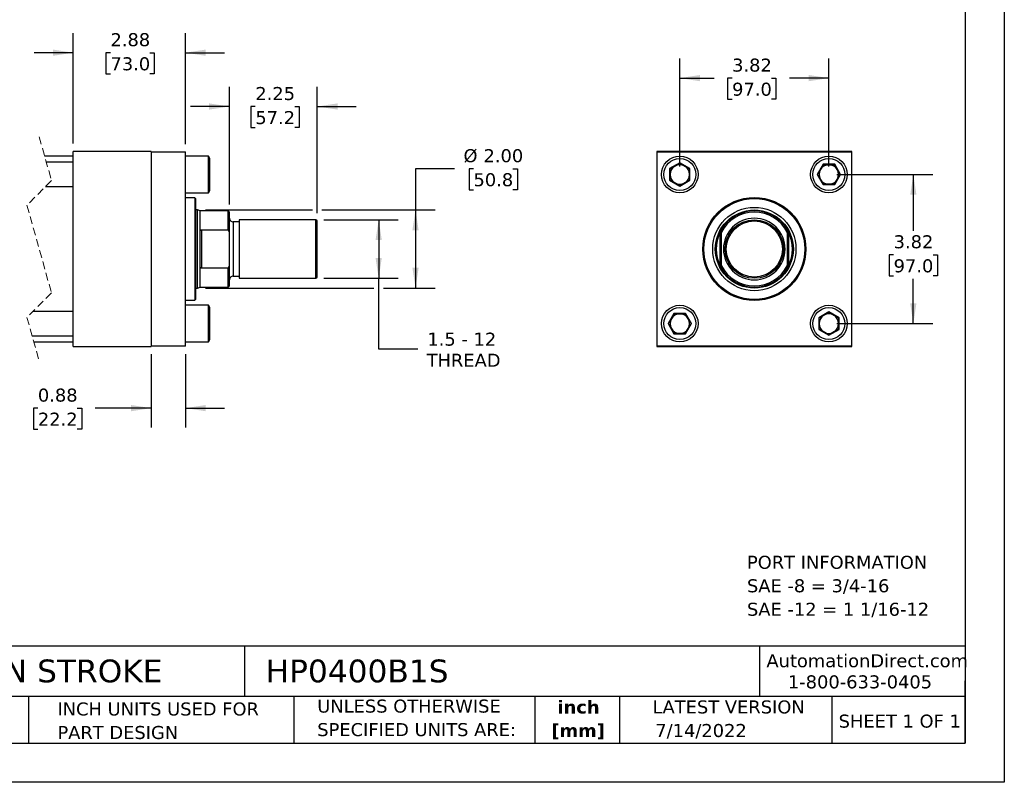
# Model space of a CAD drawing. Header units: inches. Extents: x 0 to 44, y 0 to 34.
# Tile 2 of 3: x 18.8 to 44, y 0 to 19.5. Entities that reach past the tile are written whole.
import ezdxf

# ---------------------------------------------------------------- set-up
doc = ezdxf.new("R2010")
doc.units = ezdxf.units.IN
doc.header["$LTSCALE"] = 4
doc.header["$MEASUREMENT"] = 0
doc.linetypes.add('SLD-Dashed', pattern=[0.075, 0.05, -0.025])
doc.linetypes.add('SLD-Solid', pattern=[0])
doc.layers.add('DIMENSIONS', color=140, linetype='SLD-Solid', lineweight=25)
doc.layers.add('TEXT', color=140, linetype='SLD-Solid', lineweight=25)
doc.styles.add('SLDTEXTSTYLE0', font='VERDANA.TTF')
doc.styles.add('SLDTEXTSTYLE1', font='VERDANAB.TTF')
doc.dimstyles.new('SLDDIMSTYLE0', dxfattribs={"dimtxt": 0.339844, "dimasz": 0.52, "dimexe": 0, "dimexo": 0.0625, "dimgap": 0.084961, "dimtad": 0, "dimtih": 1, "dimtoh": 1, "dimrnd": 1e-09, "dimzin": 12, "dimdsep": 46, "dimtxsty": 'SLDTEXTSTYLE0', "dimsah": 1, "dimcen": 0.09, "dimadec": 0, "dimazin": 3, "dimtfac": 1, "dimtofl": 0, "dimtmove": 0, "dimatfit": 3, "dimfxl": 0, "dimfrac": 2, "dimtolj": 1, "dimtzin": 12, "dimarcsym": 0})
doc.dimstyles.new('SLDDIMSTYLE1', dxfattribs={"dimtxt": 0.339844, "dimasz": 0.52, "dimexe": 0, "dimexo": 0.0625, "dimgap": 0.084961, "dimtad": 0, "dimtih": 1, "dimtoh": 1, "dimrnd": 1e-09, "dimzin": 4, "dimdsep": 46, "dimtxsty": 'SLDTEXTSTYLE0', "dimsah": 1, "dimcen": 0.09, "dimadec": 0, "dimazin": 1, "dimtfac": 1, "dimtofl": 0, "dimtmove": 0, "dimatfit": 3, "dimfxl": 0, "dimfrac": 2, "dimtolj": 1, "dimtzin": 12, "dimarcsym": 0})
doc.dimstyles.new('SLDDIMSTYLE2', dxfattribs={"dimtxt": 0.339844, "dimasz": 0.52, "dimexe": 0, "dimexo": 0.0625, "dimgap": 0.084961, "dimtad": 0, "dimtih": 1, "dimtoh": 1, "dimrnd": 1e-09, "dimzin": 12, "dimdsep": 46, "dimtxsty": 'SLDTEXTSTYLE0', "dimsah": 1, "dimcen": 0.09, "dimadec": 0, "dimazin": 3, "dimtfac": 1, "dimtmove": 0, "dimatfit": 0, "dimfxl": 0, "dimfrac": 2, "dimtolj": 1, "dimtzin": 12, "dimarcsym": 0})
doc.dimstyles.new('SLDDIMSTYLE3', dxfattribs={"dimtxt": 0.339844, "dimasz": 0.52, "dimexe": 0, "dimexo": 0.0625, "dimgap": 0.084961, "dimtad": 0, "dimtih": 1, "dimtoh": 1, "dimrnd": 1e-09, "dimdsep": 46, "dimtxsty": 'SLDTEXTSTYLE0', "dimsah": 1, "dimcen": 0.09, "dimadec": 0, "dimazin": 2, "dimtfac": 1, "dimtmove": 0, "dimatfit": 0, "dimfxl": 0, "dimfrac": 2, "dimtolj": 1, "dimtzin": 12, "dimarcsym": 0})

# ---------------------------------------------------------------- blocks, each defined once
blk = doc.blocks.new('SW_NOTE_0')
at = {"layer": 'TEXT', "color": 0, "char_height": 0.33333, "attachment_point": 1, "style": 'SLDTEXTSTYLE0'}
for s, insert in [('PORT INFORMATION', (0, 0.423)), ('SAE -8 = 3/4-16', (0, -0.179)), ('SAE -12 = 1 1/16-12', (0, -0.78))]:
    blk.add_mtext(s, dxfattribs=dict(at, insert=insert))
blk = doc.blocks.new('SW_NOTE_0_1')
at = {"layer": 'TEXT', "color": 0, "char_height": 0.3333, "attachment_point": 2, "style": 'SLDTEXTSTYLE1'}
for s, insert in [('inch', (0.5, 0.423)), ('[mm]', (0.489, -0.179))]:
    blk.add_mtext(s, dxfattribs=dict(at, insert=insert))
blk = doc.blocks.new('SW_NOTE_0_2')
at = {"layer": 'TEXT', "color": 0, "char_height": 0.33333, "attachment_point": 1, "style": 'SLDTEXTSTYLE0'}
for s, insert in [('UNLESS OTHERWISE ', (0, 0.423)), ('SPECIFIED UNITS ARE:', (0, -0.179))]:
    blk.add_mtext(s, dxfattribs=dict(at, insert=insert))
blk = doc.blocks.new('SW_NOTE_0_6')
at = {"layer": 'TEXT', "color": 0, "char_height": 0.33333, "attachment_point": 1, "style": 'SLDTEXTSTYLE0'}
for s, insert in [('INCH UNITS USED FOR ', (0, 0.423)), ('PART DESIGN', (0, -0.179))]:
    blk.add_mtext(s, dxfattribs=dict(at, insert=insert))
blk = doc.blocks.new('_D')
at = {"layer": 'DIMENSIONS'}
for p, q in [((26.562, 14.41), (28.469, 14.41)), ((27.969, 14.41), (27.969, 12.91)), ((26.562, 12.91), (28.469, 12.91)), ((27.969, 11.095), (27.969, 12.91)), ((28.969, 11.095), (27.969, 11.095))]:
    blk.add_line(p, q, dxfattribs=at)
for points in [[(27.969, 14.41), (27.889, 13.89), (28.049, 13.89)], [(27.969, 12.91), (28.049, 13.43), (27.889, 13.43)]]:
    blk.add_solid(points, dxfattribs=at)
at = {"layer": 'DIMENSIONS', "char_height": 0.3333, "attachment_point": 1, "style": 'SLDTEXTSTYLE0'}
for s, insert in [('1.5 - 12', (29.216, 11.518)), ('THREAD', (29.197, 10.978))]:
    blk.add_mtext(s, dxfattribs=dict(at, insert=insert))
blk = doc.blocks.new('_D_1')
at = {"layer": 'DIMENSIONS'}
for p, q in [((29.913, 15.718), (28.913, 15.718)), ((28.913, 15.718), (28.913, 14.66)), ((30.398, 15.718), (30.284, 15.718)), ((30.284, 15.718), (30.284, 15.178)), ((31.408, 15.718), (31.522, 15.718)), ((31.522, 15.718), (31.522, 15.178)), ((30.284, 15.178), (30.398, 15.178)), ((31.522, 15.178), (31.408, 15.178)), ((23.529, 14.66), (26.274, 14.66)), ((26.514, 14.66), (29.413, 14.66)), ((28.913, 14.66), (28.913, 12.66)), ((23.529, 12.66), (27.849, 12.66)), ((28.089, 12.66), (29.413, 12.66))]:
    blk.add_line(p, q, dxfattribs=at)
for points in [[(28.913, 14.66), (28.833, 14.14), (28.993, 14.14)], [(28.913, 12.66), (28.993, 13.18), (28.833, 13.18)]]:
    blk.add_solid(points, dxfattribs=at)
at = {"layer": 'DIMENSIONS', "char_height": 0.3333, "attachment_point": 1, "style": 'SLDTEXTSTYLE0'}
for s, insert in [('%%c', (30.142, 16.218)), ('2.00', (30.655, 16.218)), ('50.8', (30.398, 15.602))]:
    blk.add_mtext(s, dxfattribs=dict(at, insert=insert))
blk = doc.blocks.new('_D_3')
at = {"layer": 'DIMENSIONS'}
for p, q in [((20.143, 16.36), (20.143, 19.189)), ((23.018, 16.35), (23.018, 19.189)), ((20.143, 18.689), (19.143, 18.689)), ((21.096, 18.689), (20.981, 18.689)), ((20.981, 18.689), (20.981, 18.149)), ((22.105, 18.689), (22.219, 18.689)), ((22.219, 18.689), (22.219, 18.149)), ((23.018, 18.689), (24.018, 18.689)), ((20.981, 18.149), (21.096, 18.149)), ((22.219, 18.149), (22.105, 18.149))]:
    blk.add_line(p, q, dxfattribs=at)
for points in [[(20.143, 18.689), (19.623, 18.769), (19.623, 18.609)], [(23.018, 18.689), (23.538, 18.609), (23.538, 18.769)]]:
    blk.add_solid(points, dxfattribs=at)
at = {"layer": 'DIMENSIONS', "char_height": 0.3333, "attachment_point": 1, "style": 'SLDTEXTSTYLE0'}
for s, insert in [('2.88', (21.096, 19.189)), ('73.0', (21.096, 18.572))]:
    blk.add_mtext(s, dxfattribs=dict(at, insert=insert))
blk = doc.blocks.new('_D_4')
at = {"layer": 'DIMENSIONS'}
for p, q in [((24.144, 14.805), (24.144, 17.811)), ((26.394, 14.579), (26.394, 17.811)), ((24.144, 17.311), (23.144, 17.311)), ((24.808, 17.311), (24.694, 17.311)), ((24.694, 17.311), (24.694, 16.771)), ((25.818, 17.311), (25.932, 17.311)), ((25.932, 17.311), (25.932, 16.771)), ((26.394, 17.311), (27.394, 17.311)), ((24.694, 16.771), (24.808, 16.771)), ((25.932, 16.771), (25.818, 16.771))]:
    blk.add_line(p, q, dxfattribs=at)
for points in [[(24.144, 17.311), (23.624, 17.391), (23.624, 17.231)], [(26.394, 17.311), (26.914, 17.231), (26.914, 17.391)]]:
    blk.add_solid(points, dxfattribs=at)
at = {"layer": 'DIMENSIONS', "char_height": 0.3333, "attachment_point": 1, "style": 'SLDTEXTSTYLE0'}
for s, insert in [('2.25', (24.808, 17.81)), ('57.2', (24.808, 17.194))]:
    blk.add_mtext(s, dxfattribs=dict(at, insert=insert))
blk = doc.blocks.new('_D_5')
at = {"layer": 'DIMENSIONS'}
for p, q in [((22.143, 10.97), (22.143, 9.085)), ((23.018, 10.97), (23.018, 9.085)), ((19.236, 9.585), (19.122, 9.585)), ((19.122, 9.585), (19.122, 9.045)), ((20.246, 9.585), (20.36, 9.585)), ((20.36, 9.585), (20.36, 9.045)), ((22.143, 9.585), (20.706, 9.585)), ((23.018, 9.585), (24.018, 9.585)), ((19.122, 9.045), (19.236, 9.045)), ((20.36, 9.045), (20.246, 9.045))]:
    blk.add_line(p, q, dxfattribs=at)
for points in [[(22.143, 9.585), (21.623, 9.665), (21.623, 9.505)], [(23.018, 9.585), (23.538, 9.505), (23.538, 9.665)]]:
    blk.add_solid(points, dxfattribs=at)
at = {"layer": 'DIMENSIONS', "char_height": 0.3333, "attachment_point": 1, "style": 'SLDTEXTSTYLE0'}
for s, insert in [('0.88', (19.236, 10.085)), ('22.2', (19.236, 9.469))]:
    blk.add_mtext(s, dxfattribs=dict(at, insert=insert))
blk = doc.blocks.new('_D_6')
at = {"layer": 'DIMENSIONS'}
for p, q in [((35.685, 15.77), (35.685, 18.538)), ((39.505, 15.77), (39.505, 18.538)), ((35.685, 18.038), (36.565, 18.038)), ((37.025, 18.038), (36.911, 18.038)), ((36.911, 18.038), (36.911, 17.498)), ((38.035, 18.038), (38.149, 18.038)), ((38.149, 18.038), (38.149, 17.498)), ((39.505, 18.038), (38.496, 18.038)), ((36.911, 17.498), (37.025, 17.498)), ((38.149, 17.498), (38.035, 17.498))]:
    blk.add_line(p, q, dxfattribs=at)
for points in [[(35.685, 18.038), (36.205, 17.958), (36.205, 18.118)], [(39.505, 18.038), (38.985, 18.118), (38.985, 17.958)]]:
    blk.add_solid(points, dxfattribs=at)
at = {"layer": 'DIMENSIONS', "char_height": 0.3333, "attachment_point": 1, "style": 'SLDTEXTSTYLE0'}
for s, insert in [('3.82', (37.025, 18.538)), ('97.0', (37.025, 17.921))]:
    blk.add_mtext(s, dxfattribs=dict(at, insert=insert))
blk = doc.blocks.new('_D_7')
at = {"layer": 'DIMENSIONS'}
for p, q in [((39.705, 15.57), (42.169, 15.57)), ((41.669, 15.57), (41.669, 14.13)), ((41.164, 13.513), (41.05, 13.513)), ((41.05, 13.513), (41.05, 12.973)), ((42.174, 13.513), (42.288, 13.513)), ((42.288, 13.513), (42.288, 12.973)), ((41.05, 12.973), (41.164, 12.973)), ((41.669, 11.75), (41.669, 12.897)), ((42.288, 12.973), (42.174, 12.973)), ((39.705, 11.75), (42.169, 11.75))]:
    blk.add_line(p, q, dxfattribs=at)
for points in [[(41.669, 15.57), (41.589, 15.05), (41.749, 15.05)], [(41.669, 11.75), (41.749, 12.27), (41.589, 12.27)]]:
    blk.add_solid(points, dxfattribs=at)
at = {"layer": 'DIMENSIONS', "char_height": 0.3333, "attachment_point": 1, "style": 'SLDTEXTSTYLE0'}
for s, insert in [('3.82', (41.164, 14.013)), ('97.0', (41.164, 13.397))]:
    blk.add_mtext(s, dxfattribs=dict(at, insert=insert))

msp = doc.modelspace()

# ---------------------------------------------------------------- linework, layer by layer
at = {"color": 7, "linetype": 'SLD-Solid'}
for p, q in [((44, 34), (44, 0)), ((44, 0), (0, 0))]:
    msp.add_line(p, q, dxfattribs=at)
at = {"color": 7, "linetype": 'SLD-Dashed', "lineweight": 18}
for p, q in [((19.27, 16.535), (19.585, 15.413)), ((19.585, 15.413), (18.955, 14.783)), ((18.955, 14.783), (19.585, 12.538)), ((19.585, 12.538), (18.955, 11.908)), ((18.955, 11.908), (19.27, 10.785))]:
    msp.add_line(p, q, dxfattribs=at)
for p, q in [((20.143, 11.16), (20.143, 16.16)), ((22.143, 16.16), (20.143, 16.16)), ((22.143, 16.16), (22.143, 11.16)), ((22.143, 16.15), (23.018, 16.15)), ((23.018, 11.17), (23.018, 16.15)), ((35.095, 16.16), (35.095, 11.16)), ((40.095, 16.16), (35.095, 16.16)), ((35.105, 16.15), (40.085, 16.15)), ((35.105, 11.17), (35.105, 16.15)), ((40.085, 16.15), (40.085, 11.17)), ((40.095, 11.16), (40.095, 16.16)), ((20.143, 16.035), (19.41, 16.035)), ((23.608, 16.039), (23.018, 16.039)), ((23.643, 15.979), (23.608, 16.039)), ((23.608, 15.101), (23.608, 16.039)), ((23.643, 15.161), (23.643, 15.979)), ((20.143, 15.883), (19.453, 15.883)), ((35.685, 15.87), (35.425, 15.72)), ((35.435, 15.715), (35.425, 15.72)), ((35.425, 15.72), (35.425, 15.42)), ((35.435, 15.715), (35.685, 15.859)), ((35.435, 15.426), (35.435, 15.715)), ((35.685, 15.859), (35.685, 15.87)), ((35.945, 15.72), (35.685, 15.87)), ((35.685, 15.859), (35.935, 15.715)), ((35.935, 15.715), (35.945, 15.72)), ((35.935, 15.715), (35.935, 15.426)), ((35.945, 15.42), (35.945, 15.72)), ((39.355, 15.83), (39.204, 15.57)), ((39.216, 15.57), (39.36, 15.82)), ((39.36, 15.82), (39.355, 15.83)), ((39.655, 15.83), (39.355, 15.83)), ((39.36, 15.82), (39.649, 15.82)), ((39.649, 15.82), (39.655, 15.83)), ((39.649, 15.82), (39.793, 15.57)), ((39.805, 15.57), (39.655, 15.83)), ((35.435, 15.426), (35.425, 15.42)), ((35.425, 15.42), (35.685, 15.27)), ((35.685, 15.282), (35.435, 15.426)), ((35.935, 15.426), (35.685, 15.282)), ((35.685, 15.27), (35.945, 15.42)), ((35.945, 15.42), (35.935, 15.426)), ((39.216, 15.57), (39.204, 15.57)), ((39.204, 15.57), (39.355, 15.31)), ((39.36, 15.32), (39.216, 15.57)), ((39.793, 15.57), (39.649, 15.32)), ((39.655, 15.31), (39.805, 15.57)), ((39.793, 15.57), (39.805, 15.57)), ((19.43, 15.258), (20.143, 15.258)), ((23.608, 15.101), (23.643, 15.161)), ((35.685, 15.282), (35.685, 15.27)), ((39.355, 15.31), (39.36, 15.32)), ((39.355, 15.31), (39.655, 15.31)), ((39.649, 15.32), (39.36, 15.32)), ((39.649, 15.32), (39.655, 15.31)), ((23.018, 15.101), (23.608, 15.101)), ((23.255, 14.972), (23.018, 14.972)), ((23.275, 14.952), (23.255, 14.972)), ((23.255, 14.972), (23.255, 12.348)), ((23.275, 14.952), (23.275, 12.368)), ((23.329, 14.66), (23.275, 14.66)), ((23.394, 14.637), (23.329, 14.66)), ((23.329, 13.66), (23.329, 14.66)), ((24.112, 14.637), (23.394, 14.637)), ((23.394, 14.094), (23.394, 14.637)), ((24.144, 14.605), (24.112, 14.637)), ((24.112, 14.152), (24.112, 14.637)), ((24.144, 14.087), (24.144, 14.605)), ((26.362, 14.41), (24.394, 14.41)), ((24.394, 14.41), (24.394, 13.66)), ((26.394, 14.379), (26.362, 14.41)), ((26.362, 13.66), (26.362, 14.41)), ((23.425, 14.152), (23.425, 13.168)), ((23.425, 14.152), (24.112, 14.152)), ((24.144, 14.087), (24.112, 14.152)), ((24.394, 14.355), (24.239, 14.355)), ((24.239, 14.355), (24.239, 13.66)), ((26.394, 12.941), (26.394, 14.379)), ((23.394, 13.226), (23.394, 14.094)), ((24.144, 13.234), (24.144, 14.087)), ((36.72, 13.226), (36.72, 14.094)), ((36.751, 13.234), (36.751, 14.087)), ((38.438, 14.087), (38.438, 13.234)), ((38.469, 14.094), (38.469, 13.226)), ((23.329, 12.66), (23.329, 13.66)), ((24.239, 13.66), (24.239, 12.966)), ((24.394, 13.66), (24.394, 12.91)), ((26.362, 12.91), (26.362, 13.66)), ((23.394, 12.684), (23.394, 13.226)), ((24.112, 13.168), (23.425, 13.168)), ((24.112, 13.168), (24.144, 13.234)), ((24.112, 12.684), (24.112, 13.168)), ((24.144, 12.715), (24.144, 13.234)), ((24.239, 12.966), (24.394, 12.966)), ((24.394, 12.91), (26.362, 12.91)), ((26.362, 12.91), (26.394, 12.941)), ((23.275, 12.66), (23.329, 12.66)), ((23.329, 12.66), (23.394, 12.684)), ((23.394, 12.684), (24.112, 12.684)), ((24.112, 12.684), (24.144, 12.715)), ((23.255, 12.348), (23.275, 12.368)), ((23.018, 12.348), (23.255, 12.348)), ((23.608, 12.219), (23.018, 12.219)), ((23.643, 12.159), (23.608, 12.219)), ((23.608, 11.281), (23.608, 12.219)), ((23.643, 11.75), (23.643, 12.159)), ((20.143, 12.063), (19.11, 12.063)), ((35.535, 12.01), (35.384, 11.75)), ((35.396, 11.75), (35.54, 12)), ((35.54, 12), (35.535, 12.01)), ((35.835, 12.01), (35.535, 12.01)), ((35.54, 12), (35.829, 12)), ((35.835, 12.01), (35.829, 12)), ((35.829, 12), (35.973, 11.75)), ((35.985, 11.75), (35.835, 12.01)), ((39.505, 12.05), (39.245, 11.9)), ((39.245, 11.9), (39.245, 11.6)), ((39.245, 11.9), (39.255, 11.895)), ((39.255, 11.895), (39.505, 12.039)), ((39.255, 11.606), (39.255, 11.895)), ((39.765, 11.9), (39.505, 12.05)), ((39.505, 12.039), (39.505, 12.05)), ((39.505, 12.039), (39.755, 11.895)), ((39.755, 11.895), (39.765, 11.9)), ((39.755, 11.895), (39.755, 11.606)), ((39.765, 11.6), (39.765, 11.9)), ((23.643, 11.341), (23.643, 11.75)), ((35.384, 11.75), (35.535, 11.49)), ((35.396, 11.75), (35.384, 11.75)), ((35.54, 11.5), (35.396, 11.75)), ((35.973, 11.75), (35.829, 11.5)), ((35.835, 11.49), (35.985, 11.75)), ((35.973, 11.75), (35.985, 11.75)), ((19.087, 11.438), (20.143, 11.438)), ((35.54, 11.5), (35.535, 11.49)), ((35.535, 11.49), (35.835, 11.49)), ((35.829, 11.5), (35.54, 11.5)), ((35.829, 11.5), (35.835, 11.49)), ((39.255, 11.606), (39.245, 11.6)), ((39.245, 11.6), (39.505, 11.45)), ((39.505, 11.462), (39.255, 11.606)), ((39.755, 11.606), (39.505, 11.462)), ((39.505, 11.45), (39.765, 11.6)), ((39.505, 11.462), (39.505, 11.45)), ((39.755, 11.606), (39.765, 11.6)), ((19.13, 11.285), (20.143, 11.285)), ((20.143, 11.16), (22.143, 11.16)), ((23.018, 11.17), (22.143, 11.17)), ((23.018, 11.281), (23.608, 11.281)), ((23.608, 11.281), (23.643, 11.341)), ((35.095, 11.16), (40.095, 11.16)), ((40.085, 11.17), (35.105, 11.17))]:
    msp.add_line(p, q)
for centre, radius in [((35.685, 15.57), 0.469), ((35.685, 15.57), 0.409), ((39.505, 15.57), 0.469), ((39.505, 15.57), 0.409), ((37.595, 13.66), 1.32), ((37.595, 13.66), 1.312), ((37.595, 13.66), 1.292), ((37.595, 13.66), 1.067), ((37.595, 13.66), 1.001), ((37.595, 13.66), 1), ((37.595, 13.66), 0.75), ((37.595, 13.66), 0.719), ((35.685, 11.75), 0.469), ((35.685, 11.75), 0.409), ((39.505, 11.75), 0.469), ((39.505, 11.75), 0.409)]:
    msp.add_circle(centre, radius)
for centre, radius, start, end in [((35.685, 15.57), 0.25, 120, 180), ((35.685, 15.57), 0.25, 60, 120), ((35.685, 15.57), 0.25, 0, 60), ((39.505, 15.57), 0.25, 150, 210), ((39.505, 15.57), 0.25, 90, 150), ((39.505, 15.57), 0.25, 30, 90), ((39.505, 15.57), 0.25, 330, 30), ((35.685, 15.57), 0.25, 180, 240), ((35.685, 15.57), 0.25, 300, 0), ((39.505, 15.57), 0.25, 210, 270), ((39.505, 15.57), 0.25, 270, 330), ((35.685, 15.57), 0.25, 240, 300), ((37.595, 13.66), 0.976, 30.2541, 149.7459), ((24.239, 14.45), 0.095, 179.9998, 270.0001), ((37.595, 13.66), 0.945, 26.8291, 153.1709), ((37.595, 13.66), 0.976, 153.6115, 206.3885), ((37.595, 13.66), 0.976, 333.6115, 26.3885), ((37.595, 13.66), 0.945, 206.8291, 333.1709), ((37.595, 13.66), 0.976, 210.2541, 329.7459), ((24.239, 12.871), 0.095, 89.9999, 180.0002), ((35.685, 11.75), 0.25, 150, 210), ((35.685, 11.75), 0.25, 90, 150), ((35.685, 11.75), 0.25, 30, 90), ((35.685, 11.75), 0.25, 330, 30), ((39.505, 11.75), 0.25, 120, 180), ((39.505, 11.75), 0.25, 60, 120), ((39.505, 11.75), 0.25, 0, 60), ((35.685, 11.75), 0.25, 210, 270), ((35.685, 11.75), 0.25, 270, 330), ((39.505, 11.75), 0.25, 180, 240), ((39.505, 11.75), 0.25, 300, 0), ((39.505, 11.75), 0.25, 240, 300)]:
    msp.add_arc(centre, radius, start, end)
for points, knots in [([(38.384, 13.66), (38.384, 13.87), (38.301, 14.07), (38.005, 14.367), (37.804, 14.45), (37.385, 14.45), (37.184, 14.367), (36.888, 14.07), (36.805, 13.87), (36.805, 13.66)], [0, 0, 0, 0, 0.25, 0.25, 0.5, 0.5, 0.75, 0.75, 1, 1, 1, 1]), ([(23.394, 14.094), (23.395, 14.108), (23.396, 14.124), (23.406, 14.141), (23.412, 14.148), (23.418, 14.151), (23.422, 14.152), (23.425, 14.152), (23.425, 14.152)], [0, 0, 0, 0, 0.5444059, 0.6794672, 0.8192022, 0.9056693, 0.9835611, 1, 1, 1, 1]), ([(36.72, 14.094), (36.723, 14.1), (36.726, 14.106), (36.732, 14.117), (36.735, 14.123), (36.741, 14.134), (36.744, 14.139), (36.748, 14.146), (36.749, 14.148), (36.751, 14.151), (36.751, 14.152), (36.751, 14.152)], [0, 0, 0, 0, 0.25, 0.25, 0.5, 0.5, 0.75, 0.75, 0.875, 0.875, 1, 1, 1, 1]), ([(38.438, 14.152), (38.438, 14.152), (38.439, 14.151), (38.44, 14.148), (38.442, 14.146), (38.444, 14.142), (38.446, 14.139), (38.448, 14.134), (38.45, 14.131), (38.454, 14.123), (38.458, 14.117), (38.463, 14.106), (38.466, 14.1), (38.469, 14.094)], [0, 0, 0, 0, 0.125, 0.125, 0.25, 0.25, 0.375, 0.375, 0.5, 0.5, 0.75, 0.75, 1, 1, 1, 1]), ([(36.805, 13.66), (36.805, 13.451), (36.888, 13.25), (37.184, 12.954), (37.385, 12.871), (37.804, 12.871), (38.005, 12.954), (38.301, 13.25), (38.384, 13.451), (38.384, 13.66)], [0, 0, 0, 0, 0.25, 0.25, 0.5, 0.5, 0.75, 0.75, 1, 1, 1, 1]), ([(23.425, 13.168), (23.423, 13.168), (23.419, 13.169), (23.412, 13.172), (23.404, 13.18), (23.396, 13.199), (23.394, 13.215), (23.394, 13.226)], [0, 0, 0, 0, 0.078335, 0.171223, 0.306951, 0.545563, 1, 1, 1, 1]), ([(36.751, 13.168), (36.751, 13.168), (36.751, 13.169), (36.749, 13.172), (36.748, 13.174), (36.745, 13.179), (36.744, 13.181), (36.741, 13.186), (36.739, 13.189), (36.735, 13.197), (36.732, 13.203), (36.726, 13.214), (36.723, 13.22), (36.72, 13.226)], [0, 0, 0, 0, 0.125, 0.125, 0.25, 0.25, 0.375, 0.375, 0.5, 0.5, 0.75, 0.75, 1, 1, 1, 1]), ([(38.438, 13.168), (38.438, 13.176), (38.438, 13.19), (38.438, 13.212), (38.438, 13.226), (38.438, 13.234)], [0, 0, 0, 0, 0.337739, 0.671005, 1, 1, 1, 1]), ([(38.469, 13.226), (38.466, 13.22), (38.463, 13.214), (38.458, 13.203), (38.455, 13.197), (38.449, 13.187), (38.446, 13.181), (38.442, 13.174), (38.44, 13.172), (38.439, 13.169), (38.438, 13.168), (38.438, 13.168)], [0, 0, 0, 0, 0.25, 0.25, 0.5, 0.5, 0.75, 0.75, 0.875, 0.875, 1, 1, 1, 1])]:
    msp.add_open_spline(points, degree=3, knots=knots)
for points in [[(36.751, 14.087), (36.751, 14.109), (36.751, 14.131), (36.751, 14.152)], [(38.438, 14.152), (38.438, 14.131), (38.438, 14.109), (38.438, 14.087)], [(36.751, 13.168), (36.751, 13.19), (36.751, 13.212), (36.751, 13.234)]]:
    msp.add_open_spline(points, degree=3)
at = {"layer": 'TEXT'}
for p, q in [((43, 33), (43, 1)), ((43, 3.484), (1, 3.484)), ((24.529, 3.484), (24.529, 2.2)), ((37.728, 3.484), (37.728, 2.2)), ((43, 1), (43, 2.6)), ((43, 2.2), (1, 2.2)), ((18.999, 2.2), (18.999, 1)), ((25.792, 2.2), (25.792, 1)), ((31.972, 2.2), (31.972, 1)), ((34.144, 2.2), (34.144, 1)), ((39.582, 2.2), (39.582, 1)), ((1, 1), (43, 1))]:
    msp.add_line(p, q, dxfattribs=at)

# ---------------------------------------------------------------- block references
for name, p in [('SW_NOTE_0', (37.406, 5.38)), ('SW_NOTE_0_6', (19.737, 1.622)), ('SW_NOTE_0_2', (26.395, 1.696)), ('SW_NOTE_0_1', (32.59, 1.673))]:
    msp.add_blockref(name, p, dxfattribs=at)

# ---------------------------------------------------------------- texts
at = {"layer": 'TEXT', "style": 'SLDTEXTSTYLE0'}
for s, insert, char_height, attachment_point in [('AutomationDirect.com', (37.905, 3.281), 0.33333, 1), ('HYDRAULIC CYLINDER: NFPA, 4IN BORE, 1IN STROKE', (1.254, 3.145), 0.58333, 1), ('HP0400B1S', (25.072, 3.145), 0.5833, 1), ('1-800-633-0405', (38.455, 2.74), 0.33333, 1), ('LATEST VERSION', (36.937, 2.098), 0.33333, 2), ('7/14/2022', (35.057, 1.494), 0.3333, 1), ('SHEET 1 OF 1', (39.755, 1.734), 0.33333, 1)]:
    msp.add_mtext(s, dxfattribs=dict(at, insert=insert, char_height=char_height, attachment_point=attachment_point))

# ---------------------------------------------------------------- dimensions: what is measured, and where the dimension line sits
at = {"layer": 'DIMENSIONS'}
for base, p1, p2, dimstyle, picture, middle in [((23.017701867, 18.689061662), (20.142701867, 16.160222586), (23.017701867, 16.150222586), 'SLDDIMSTYLE2', '_D_3', (21.600441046, 18.689061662)), ((39.505, 18.038), (35.685, 15.57), (39.505, 15.57), 'SLDDIMSTYLE0', '_D_6', (37.53, 18.038)), ((24.144, 17.311), (26.394, 14.379), (24.144, 14.605), 'SLDDIMSTYLE2', '_D_4', (25.313, 17.311)), ((22.142701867, 9.585419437), (23.017701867, 11.170222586), (22.142701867, 11.170222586), 'SLDDIMSTYLE3', '_D_5', (19.74092362, 9.585419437))]:
    dim = msp.add_linear_dim(base=base, p1=p1, p2=p2, dimstyle=dimstyle, dxfattribs=at)
    dim.commit()
    dim.dimension.update_dxf_attribs({"geometry": picture, "text_midpoint": middle, "dimtype": 160})
for base, p1, p2, text, dimstyle, picture, middle in [((28.913, 12.66), (23.329, 14.66), (23.329, 12.66), '%%c<>', 'SLDDIMSTYLE1', '_D_1', (28.913, 15.718)), ((27.969, 12.91), (26.362, 14.41), (26.362, 12.91), '1.5 - 12\\PTHREAD', 'SLDDIMSTYLE0', '_D', (27.969, 11.095))]:
    dim = msp.add_linear_dim(base=base, p1=p1, p2=p2, angle=90, text=text, dimstyle=dimstyle, dxfattribs=at)
    dim.commit()
    dim.dimension.update_dxf_attribs({"geometry": picture, "text_midpoint": middle, "dimtype": 160})
dim = msp.add_linear_dim(base=(41.669, 11.75), p1=(39.505, 15.57), p2=(39.505, 11.75), angle=90, dimstyle='SLDDIMSTYLE0', dxfattribs=at)
dim.commit()
dim.dimension.update_dxf_attribs({"geometry": '_D_7', "text_midpoint": (41.669, 13.513), "dimtype": 160})

doc.saveas('drawing.dxf')
